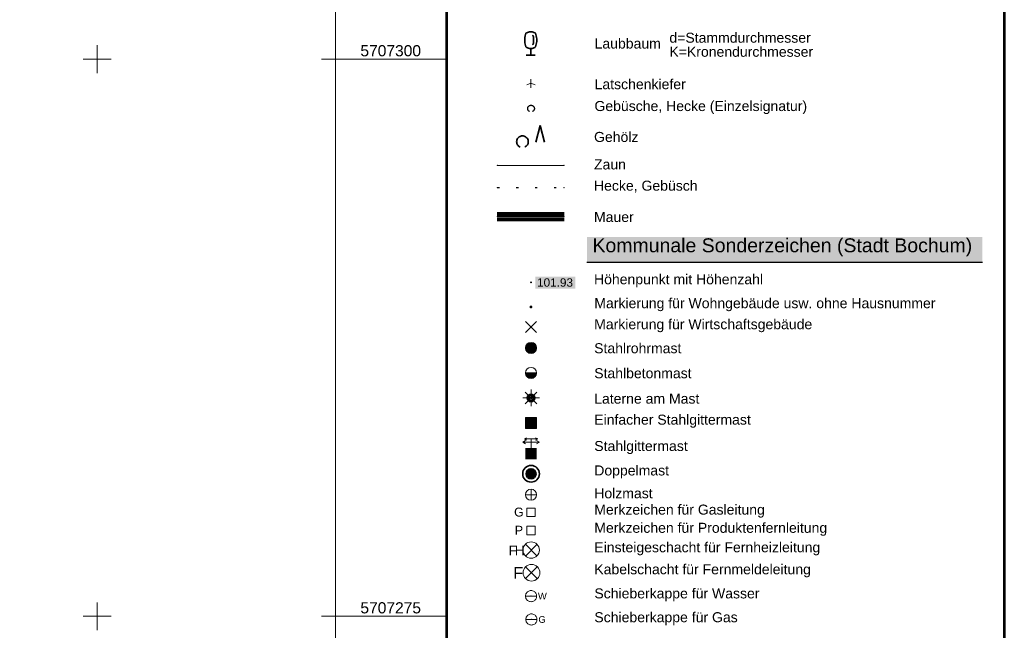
# Model space of a CAD drawing. Header units: metres. Extents: x 32377355 to 32378041, y 5707167 to 5708004.
# Tile 55 of 80: x 32377997 to 32378041, y 5707274 to 5707302. Entities that reach past the tile are written whole.
import ezdxf

# ---------------------------------------------------------------- set-up
doc = ezdxf.new("R2010")
doc.units = ezdxf.units.M
doc.header["$LTSCALE"] = 0.25
for name, pattern in [('LF1', [0]), ('LF1_1600.2060', [20, 0, -10, 0, 0, 0, -10]), ('LF1_1600.2192', [6, 0, -3, 0, -3])]:
    doc.linetypes.add(name, pattern=pattern)
doc.layers.get('0').update_dxf_attribs({"color": 1, "linetype": 'CONTINUOUS'})
for name, color, linetype, lineweight in [('Ebene 71', 71, 'CONTINUOUS', 0), ('Gesetzl. Festlegungen_ Gebietseinh.', 71, 'CONTINUOUS', 0), ('nicht näher definiert', 1, 'CONTINUOUS', 0)]:
    doc.layers.add(name, color=color, linetype=linetype, lineweight=lineweight)
doc.styles.add('Arial', font='Arial.ttf')
doc.styles.add('Schrift rechtsgenei', font='Arial.ttf')
doc.styles.add('TA1600.0000.0000', font='Arial.ttf')

# ---------------------------------------------------------------- blocks, each defined once
blk = doc.blocks.new('2_Latschenkiefer')
at = {"color": 0, "lineweight": -2}
for p, q in [((-0.5, -0.16996), (0, 0.02997)), ((0, 0.5), (0, -0.5)), ((0, 0.02997), (0.5, -0.16996))]:
    blk.add_line(p, q, dxfattribs=at)
blk = doc.blocks.new('2_Gehölz')
at = {"color": 0, "lineweight": -2}
for p, q in [((0.343135, 0.4049), (0.186275, -0.182355)), ((0.5, -0.182355), (0.343135, 0.4049)), ((-0.413465, -0.00873), (-0.39007, 0.00874)), ((-0.39007, 0.00874), (-0.364435, 0.02271)), ((-0.364435, 0.02271), (-0.33707, 0.0329)), ((-0.33707, 0.0329), (-0.308535, 0.039095)), ((-0.308535, 0.039095), (-0.27941, 0.041175)), ((-0.27941, 0.041175), (-0.250285, 0.039095)), ((-0.250285, 0.039095), (-0.22175, 0.0329)), ((-0.22175, 0.0329), (-0.194385, 0.02271)), ((-0.194385, 0.02271), (-0.16875, 0.00874)), ((-0.16875, 0.00874), (-0.145355, -0.00873)), ((-0.48441, -0.16327), (-0.48225, -0.134155)), ((-0.48241, -0.192405), (-0.48441, -0.16327)), ((-0.47629, -0.220955), (-0.48241, -0.192405)), ((-0.48225, -0.134155), (-0.47598, -0.105635)), ((-0.466175, -0.248345), (-0.47629, -0.220955)), ((-0.47598, -0.105635), (-0.465715, -0.0783)), ((-0.452275, -0.27402), (-0.466175, -0.248345)), ((-0.465715, -0.0783), (-0.451675, -0.0527)), ((-0.434865, -0.297465), (-0.452275, -0.27402)), ((-0.451675, -0.0527), (-0.43414, -0.02935)), ((-0.4143, -0.318195), (-0.434865, -0.297465)), ((-0.43414, -0.02935), (-0.413465, -0.00873)), ((-0.391, -0.33579), (-0.4143, -0.318195)), ((-0.365435, -0.3499), (-0.391, -0.33579)), ((-0.16782, -0.33579), (-0.193385, -0.3499)), ((-0.14452, -0.318195), (-0.16782, -0.33579)), ((-0.145355, -0.00873), (-0.12468, -0.02935)), ((-0.123955, -0.297465), (-0.14452, -0.318195)), ((-0.12468, -0.02935), (-0.107145, -0.0527)), ((-0.106545, -0.27402), (-0.123955, -0.297465)), ((-0.107145, -0.0527), (-0.093105, -0.0783)), ((-0.092645, -0.248345), (-0.106545, -0.27402)), ((-0.093105, -0.0783), (-0.08284, -0.105635)), ((-0.08253, -0.220955), (-0.092645, -0.248345)), ((-0.08284, -0.105635), (-0.07657, -0.134155)), ((-0.07641, -0.192405), (-0.08253, -0.220955)), ((-0.07657, -0.134155), (-0.07441, -0.16327)), ((-0.07441, -0.16327), (-0.07641, -0.192405))]:
    blk.add_line(p, q, dxfattribs=at)
blk = doc.blocks.new('2_Gebüsch_ Hecke_ Knick')
at = {"color": 0, "lineweight": -2}
for p, q in [((-0.499675, 0.01785), (-0.49601, 0.06282)), ((-0.49927, -0.02727), (-0.499675, 0.01785)), ((-0.49601, 0.06282), (-0.488305, 0.107275)), ((-0.488305, 0.107275), (-0.476625, 0.15086)), ((-0.476625, 0.15086), (-0.46106, 0.19321)), ((-0.46106, 0.19321), (-0.441745, 0.23399)), ((-0.441745, 0.23399), (-0.41883, 0.272855)), ((-0.41883, 0.272855), (-0.392505, 0.3095)), ((-0.392505, 0.3095), (-0.362985, 0.343625)), ((-0.362985, 0.343625), (-0.33051, 0.37495)), ((-0.33051, 0.37495), (-0.29534, 0.403215)), ((-0.29534, 0.403215), (-0.257765, 0.428195)), ((-0.257765, 0.428195), (-0.218095, 0.44969)), ((-0.218095, 0.44969), (-0.176645, 0.46752)), ((-0.176645, 0.46752), (-0.13376, 0.48154)), ((-0.13376, 0.48154), (-0.08978, 0.491635)), ((-0.08978, 0.491635), (-0.045075, 0.497725)), ((-0.045075, 0.497725), (0, 0.49976)), ((0, 0.49976), (0.045075, 0.497725)), ((0.045075, 0.497725), (0.08978, 0.491635)), ((0.08978, 0.491635), (0.13376, 0.48154)), ((0.13376, 0.48154), (0.176645, 0.46752)), ((0.176645, 0.46752), (0.218095, 0.44969)), ((0.218095, 0.44969), (0.257765, 0.428195)), ((0.257765, 0.428195), (0.29534, 0.403215)), ((0.29534, 0.403215), (0.33051, 0.37495)), ((0.33051, 0.37495), (0.362985, 0.343625)), ((0.362985, 0.343625), (0.392505, 0.3095)), ((0.392505, 0.3095), (0.41883, 0.272855)), ((0.41883, 0.272855), (0.441745, 0.23399)), ((0.441745, 0.23399), (0.46106, 0.19321)), ((0.46106, 0.19321), (0.476625, 0.15086)), ((0.476625, 0.15086), (0.488305, 0.107275)), ((0.488305, 0.107275), (0.49601, 0.06282)), ((0.49601, 0.06282), (0.499675, 0.01785)), ((0.499675, 0.01785), (0.49927, -0.02727)), ((-0.4948, -0.07217), (-0.49927, -0.02727)), ((-0.4863, -0.11648), (-0.4948, -0.07217)), ((-0.47384, -0.15985), (-0.4863, -0.11648)), ((-0.45752, -0.201915), (-0.47384, -0.15985)), ((-0.43748, -0.24234), (-0.45752, -0.201915)), ((-0.41387, -0.28079), (-0.43748, -0.24234)), ((-0.386895, -0.31696), (-0.41387, -0.28079)), ((-0.35677, -0.350545), (-0.386895, -0.31696)), ((-0.323735, -0.381285), (-0.35677, -0.350545)), ((-0.288065, -0.408915), (-0.323735, -0.381285)), ((-0.25005, -0.43322), (-0.288065, -0.408915)), ((-0.21, -0.454), (-0.25005, -0.43322)), ((0.25005, -0.43322), (0.21, -0.454)), ((0.288065, -0.408915), (0.25005, -0.43322)), ((0.323735, -0.381285), (0.288065, -0.408915)), ((0.35677, -0.350545), (0.323735, -0.381285)), ((0.386895, -0.31696), (0.35677, -0.350545)), ((0.41387, -0.28079), (0.386895, -0.31696)), ((0.43748, -0.24234), (0.41387, -0.28079)), ((0.45752, -0.201915), (0.43748, -0.24234)), ((0.47384, -0.15985), (0.45752, -0.201915)), ((0.4863, -0.11648), (0.47384, -0.15985)), ((0.4948, -0.07217), (0.4863, -0.11648)), ((0.49927, -0.02727), (0.4948, -0.07217))]:
    blk.add_line(p, q, dxfattribs=at)
blk = doc.blocks.new('2_Laubbaum', base_point=(0, -0.5))
at = {"color": 0, "lineweight": -2}
for p, q in [((-0.223465, 0.378775), (-0.2045, 0.4355)), ((-0.2045, 0.4355), (-0.170865, 0.45636)), ((-0.170865, 0.45636), (-0.13513, 0.47336)), ((-0.13513, 0.47336), (-0.097725, 0.4863)), ((-0.097725, 0.4863), (-0.05912, 0.495015)), ((-0.05912, 0.495015), (-0.01979, 0.4994)), ((-0.01979, 0.4994), (0.01979, 0.4994)), ((0.01979, 0.4994), (0.05912, 0.495015)), ((0.05912, 0.495015), (0.097725, 0.4863)), ((0.097725, 0.4863), (0.13513, 0.47336)), ((0.13513, 0.47336), (0.170865, 0.45636)), ((0.170865, 0.45636), (0.2045, 0.4355)), ((0.2045, 0.4355), (0.223465, 0.378775)), ((-0.25755, 0.14275), (-0.255405, 0.20252)), ((-0.255405, 0.08298), (-0.25755, 0.14275)), ((-0.255405, 0.20252), (-0.248985, 0.261985)), ((-0.248985, 0.023515), (-0.255405, 0.08298)), ((-0.248985, 0.261985), (-0.23832, 0.32084)), ((-0.23832, -0.03534), (-0.248985, 0.023515)), ((-0.23832, 0.32084), (-0.223465, 0.378775)), ((0.072, 0.3585), (0.09129, 0.335215)), ((0.09129, 0.335215), (0.105485, 0.308515)), ((0.114, 0), (0.104515, -0.021505)), ((0.105485, 0.308515), (0.114, 0.2795)), ((0.114, 0.2795), (0.118245, 0.13975)), ((0.118245, 0.13975), (0.114, 0)), ((0.223465, 0.378775), (0.23832, 0.32084)), ((0.23832, 0.32084), (0.248985, 0.261985)), ((0.248985, 0.023515), (0.23832, -0.03534)), ((0.248985, 0.261985), (0.255405, 0.20252)), ((0.255405, 0.08298), (0.248985, 0.023515)), ((0.255405, 0.20252), (0.25755, 0.14275)), ((0.25755, 0.14275), (0.255405, 0.08298)), ((-0.223465, -0.093275), (-0.23832, -0.03534)), ((-0.2045, -0.15), (-0.223465, -0.093275)), ((-0.17082, -0.170725), (-0.2045, -0.15)), ((-0.135065, -0.187615), (-0.17082, -0.170725)), ((-0.097665, -0.200465), (-0.135065, -0.187615)), ((-0.05908, -0.20912), (-0.097665, -0.200465)), ((-0.019775, -0.213475), (-0.05908, -0.20912)), ((0.019775, -0.213475), (-0.019775, -0.213475)), ((0, -0.2205), (0, -0.5)), ((0.05908, -0.20912), (0.019775, -0.213475)), ((0.097665, -0.200465), (0.05908, -0.20912)), ((0.09082, -0.04061), (0.0735, -0.0565)), ((0.104515, -0.021505), (0.09082, -0.04061)), ((0.135065, -0.187615), (0.097665, -0.200465)), ((0.17082, -0.170725), (0.135065, -0.187615)), ((0.2045, -0.15), (0.17082, -0.170725)), ((0.223465, -0.093275), (0.2045, -0.15)), ((0.23832, -0.03534), (0.223465, -0.093275)), ((0.1905, -0.5), (-0.1905, -0.5))]:
    blk.add_line(p, q, dxfattribs=at)
blk = doc.blocks.new('2_S.20105')
at = {"color": 0, "lineweight": -2}
for p, q in [((0.5, 0.5), (-0.5, -0.5)), ((-0.5, 0.5), (0.5, -0.5))]:
    blk.add_line(p, q, dxfattribs=at)
blk = doc.blocks.new('2_S.20100')
at = {"color": 0, "lineweight": -2}
for radius in [0.015, 0.01, 0.005]:
    blk.add_circle((0, 0), radius, dxfattribs=at)
blk = doc.blocks.new('2_S.20241')
at = {"color": 0, "lineweight": -2}
for p, q in [((-0.3, 0.425), (-0.2, 0.475)), ((0.3, 0.425), (0.2, 0.475)), ((-0.375, 0.275), (-0.25, 0.35)), ((0, 0.275), (-0.375, 0.275)), ((-0.25, 0.2), (-0.375, 0.275)), ((-0.2, 0.375), (-0.3, 0.425)), ((-0.3, 0.425), (0, 0.425)), ((0.25, 0), (-0.25, 0)), ((0.3, 0.425), (0, 0.425)), ((0, 0.425), (0, 0.275)), ((0, 0), (0, 0.275)), ((0, 0.275), (0.375, 0.275)), ((0.2, 0.375), (0.3, 0.425)), ((0.375, 0.275), (0.25, 0.35)), ((0.25, 0.2), (0.375, 0.275)), ((-0.25, -0.025), (0.25, -0.025)), ((0.25, -0.05), (-0.25, -0.05)), ((-0.25, -0.075), (0.25, -0.075)), ((0.25, -0.1), (-0.25, -0.1)), ((-0.25, -0.125), (0.25, -0.125)), ((0.25, -0.15), (-0.25, -0.15)), ((-0.25, -0.175), (0.25, -0.175)), ((0.25, -0.2), (-0.25, -0.2)), ((-0.25, -0.225), (0.25, -0.225)), ((0.25, -0.25), (-0.25, -0.25)), ((-0.25, -0.275), (0.25, -0.275)), ((0.25, -0.3), (-0.25, -0.3)), ((-0.25, -0.325), (0.25, -0.325)), ((0.25, -0.35), (-0.25, -0.35)), ((-0.25, -0.375), (0.25, -0.375)), ((0.25, -0.4), (-0.25, -0.4)), ((-0.25, -0.425), (0.25, -0.425)), ((0.25, -0.45), (-0.25, -0.45)), ((-0.25, -0.475), (0.25, -0.475))]:
    blk.add_line(p, q, dxfattribs=at)
blk = doc.blocks.new('2_S.20015')
at = {"color": 0, "lineweight": -2}
for p, q in [((-0.5, 0.05), (-0.485, 0.1)), ((0.495, 0.05), (-0.5, 0.05)), ((-0.5, -0.05), (-0.5, 0)), ((-0.5, 0), (0.5, 0)), ((-0.485, 0.1), (0.49, 0.1)), ((-0.475, 0.15), (-0.455, 0.2)), ((0.475, 0.15), (-0.475, 0.15)), ((-0.455, 0.2), (0.455, 0.2)), ((-0.43, 0.25), (-0.4, 0.3)), ((0.43, 0.25), (-0.43, 0.25)), ((-0.4, 0.3), (0.395, 0.3)), ((-0.355, 0.35), (-0.295, 0.4)), ((0.36, 0.35), (-0.355, 0.35)), ((-0.295, 0.4), (0.3, 0.4)), ((0.22, 0.45), (-0.215, 0.45)), ((0.3, 0.4), (0.22, 0.45)), ((0.395, 0.3), (0.36, 0.35)), ((0.455, 0.2), (0.43, 0.25)), ((0.49, 0.1), (0.475, 0.15)), ((0.5, 0), (0.495, 0.05)), ((0.495, -0.05), (-0.5, -0.05)), ((-0.475, -0.15), (-0.49, -0.1)), ((-0.49, -0.1), (0.485, -0.1)), ((0.475, -0.15), (-0.475, -0.15)), ((-0.43, -0.25), (-0.455, -0.2)), ((-0.455, -0.2), (0.46, -0.2)), ((0.425, -0.25), (-0.43, -0.25)), ((-0.355, -0.35), (-0.4, -0.3)), ((-0.4, -0.3), (0.395, -0.3)), ((0.345, -0.35), (-0.355, -0.35)), ((-0.205, -0.45), (-0.29, -0.4)), ((-0.29, -0.4), (0.285, -0.4)), ((0.2, -0.45), (-0.205, -0.45)), ((0.285, -0.4), (0.345, -0.35)), ((0.395, -0.3), (0.425, -0.25)), ((0.46, -0.2), (0.475, -0.15)), ((0.485, -0.1), (0.495, -0.05))]:
    blk.add_line(p, q, dxfattribs=at)
blk.add_circle((0, 0), 0.5, dxfattribs=at)
blk = doc.blocks.new('2_S.20021')
at = {"color": 0, "lineweight": -2}
for p, q in [((-0.5, -0.5), (-0.5, 0.5)), ((-0.5, 0.5), (0.5, 0.5)), ((-0.5, 0.45), (0.5, 0.45)), ((0.5, 0.4), (-0.5, 0.4)), ((-0.5, 0.35), (0.5, 0.35)), ((0.5, 0.3), (-0.5, 0.3)), ((-0.5, 0.25), (0.5, 0.25)), ((0.5, 0.2), (-0.5, 0.2)), ((-0.5, 0.15), (0.5, 0.15)), ((0.5, 0.1), (-0.5, 0.1)), ((-0.5, 0.05), (0.5, 0.05)), ((0.5, 0), (-0.5, 0)), ((0.5, 0.5), (0.5, -0.5)), ((0.5, -0.05), (-0.5, -0.05)), ((-0.5, -0.1), (0.5, -0.1)), ((0.5, -0.15), (-0.5, -0.15)), ((-0.5, -0.2), (0.5, -0.2)), ((0.5, -0.25), (-0.5, -0.25)), ((-0.5, -0.3), (0.5, -0.3)), ((0.5, -0.35), (-0.5, -0.35)), ((-0.5, -0.4), (0.5, -0.4)), ((0.5, -0.45), (-0.5, -0.45)), ((0.5, -0.5), (-0.5, -0.5))]:
    blk.add_line(p, q, dxfattribs=at)
blk = doc.blocks.new('2_S.20242')
at = {"color": 0, "lineweight": -2}
for radius in [0.5, 0.3, 0.275, 0.25, 0.225, 0.2, 0.175, 0.15, 0.125, 0.1, 0.075, 0.05, 0.025]:
    blk.add_circle((0, 0), radius, dxfattribs=at)
blk = doc.blocks.new('2_S.20024')
at = {"color": 0, "lineweight": -2}
for p, q in [((-0.5, 0), (0.5, 0)), ((0, 0.5), (0, -0.5))]:
    blk.add_line(p, q, dxfattribs=at)
blk.add_circle((0, 0), 0.5, dxfattribs=at)
blk = doc.blocks.new('2_S.20001')
at = {"color": 0, "lineweight": -2}
for p, q in [((-0.5, 0.5), (0.5, 0.5)), ((-0.5, -0.5), (-0.5, 0.5)), ((0.5, 0.5), (0.5, -0.5)), ((0.5, -0.5), (-0.5, -0.5))]:
    blk.add_line(p, q, dxfattribs=at)
blk = doc.blocks.new('2_S.20144', base_point=(0.1, 0))
at = {"color": 0, "lineweight": -2}
for p, q in [((0.23, 0.145), (-0.06, -0.145)), ((-0.06, 0.145), (0.23, -0.145))]:
    blk.add_line(p, q, dxfattribs=at)
blk.add_circle((0.08, 0), 0.21, dxfattribs=at)
at = {"color": 0, "lineweight": -2, "char_height": 0.25, "attachment_point": 7, "line_spacing_factor": 0.69, "style": 'Arial'}
for s, insert in [('F', (-0.500235, -0.132855)), ('H', (-0.339445, -0.132855))]:
    blk.add_mtext(s, dxfattribs=dict(at, insert=insert))
blk = doc.blocks.new('2_S.20143', base_point=(0.1, 0))
at = {"color": 0, "lineweight": -2}
for p, q in [((-0.075, -0.175), (0.275, 0.175)), ((-0.075, 0.175), (0.275, -0.175))]:
    blk.add_line(p, q, dxfattribs=at)
blk.add_circle((0.1, 0), 0.25, dxfattribs=at)
at = {"color": 0, "lineweight": -2, "insert": (-0.44557, -0.181325), "char_height": 0.35, "attachment_point": 7, "line_spacing_factor": 0.69, "style": 'Arial'}
blk.add_mtext('F', dxfattribs=at)
blk = doc.blocks.new('2_S.20014')
at = {"color": 0, "lineweight": -2}
for p, q in [((0.5, 0), (-0.5, 0)), ((0.495, -0.05), (0.5, 0)), ((-0.49, -0.1), (-0.5, -0.05)), ((-0.5, -0.05), (0.495, -0.05)), ((0.485, -0.1), (-0.49, -0.1)), ((-0.455, -0.2), (-0.475, -0.15)), ((-0.475, -0.15), (0.475, -0.15)), ((0.46, -0.2), (-0.455, -0.2)), ((-0.4, -0.3), (-0.43, -0.25)), ((-0.43, -0.25), (0.425, -0.25)), ((0.395, -0.3), (-0.4, -0.3)), ((-0.29, -0.4), (-0.355, -0.35)), ((-0.355, -0.35), (0.345, -0.35)), ((0.285, -0.4), (-0.29, -0.4)), ((-0.205, -0.45), (0.2, -0.45)), ((0.2, -0.45), (0.285, -0.4)), ((0.345, -0.35), (0.395, -0.3)), ((0.425, -0.25), (0.46, -0.2)), ((0.475, -0.15), (0.485, -0.1))]:
    blk.add_line(p, q, dxfattribs=at)
blk.add_circle((0, 0), 0.5, dxfattribs=at)
blk = doc.blocks.new('2_S.20132')
at = {"color": 0, "lineweight": -2}
for p, q in [((-0.25, 0), (-0.5, 0)), ((-0.175, 0.175), (-0.35, 0.35)), ((0, 0.25), (0, 0.5)), ((0.175, 0.175), (0.35, 0.35)), ((0.25, 0), (0.5, 0)), ((-0.175, -0.175), (-0.35, -0.35)), ((0, -0.25), (0, -0.5)), ((0.175, -0.175), (0.35, -0.35))]:
    blk.add_line(p, q, dxfattribs=at)
for radius in [0.25, 0.2, 0.15, 0.1, 0.05]:
    blk.add_circle((0, 0), radius, dxfattribs=at)
blk = doc.blocks.new('2_S.20051', base_point=(-0.1, 0))
at = {"color": 0, "lineweight": -2}
for p, q in [((-0.3, 0), (-0.297965, 0.028465)), ((-0.3, 0), (0.1, 0)), ((-0.297965, -0.028465), (-0.3, 0)), ((-0.297965, 0.028465), (-0.2919, 0.056345)), ((-0.2919, 0.056345), (-0.281925, 0.083085)), ((-0.281925, 0.083085), (-0.26825, 0.10813)), ((-0.26825, 0.10813), (-0.25115, 0.13097)), ((-0.25115, 0.13097), (-0.23097, 0.15115)), ((-0.23097, 0.15115), (-0.20813, 0.16825)), ((-0.20813, 0.16825), (-0.183085, 0.181925)), ((-0.183085, 0.181925), (-0.156345, 0.1919)), ((-0.156345, 0.1919), (-0.128465, 0.197965)), ((-0.128465, 0.197965), (-0.1, 0.2)), ((-0.1, 0.2), (-0.071535, 0.197965)), ((-0.071535, 0.197965), (-0.043655, 0.1919)), ((-0.043655, 0.1919), (-0.016915, 0.181925)), ((-0.016915, 0.181925), (0.00813, 0.16825)), ((0.00813, 0.16825), (0.03097, 0.15115)), ((0.03097, 0.15115), (0.05115, 0.13097)), ((0.05115, 0.13097), (0.06825, 0.10813)), ((0.06825, 0.10813), (0.081925, 0.083085)), ((0.081925, 0.083085), (0.0919, 0.056345)), ((0.0919, 0.056345), (0.097965, 0.028465)), ((0.097965, 0.028465), (0.1, 0)), ((0.1, 0), (0.097965, -0.028465)), ((-0.2919, -0.056345), (-0.297965, -0.028465)), ((-0.281925, -0.083085), (-0.2919, -0.056345)), ((-0.26825, -0.10813), (-0.281925, -0.083085)), ((-0.25115, -0.13097), (-0.26825, -0.10813)), ((-0.23097, -0.15115), (-0.25115, -0.13097)), ((-0.20813, -0.16825), (-0.23097, -0.15115)), ((-0.183085, -0.181925), (-0.20813, -0.16825)), ((-0.156345, -0.1919), (-0.183085, -0.181925)), ((-0.128465, -0.197965), (-0.156345, -0.1919)), ((-0.1, -0.2), (-0.128465, -0.197965)), ((-0.071535, -0.197965), (-0.1, -0.2)), ((-0.043655, -0.1919), (-0.071535, -0.197965)), ((-0.016915, -0.181925), (-0.043655, -0.1919)), ((0.00813, -0.16825), (-0.016915, -0.181925)), ((0.03097, -0.15115), (0.00813, -0.16825)), ((0.05115, -0.13097), (0.03097, -0.15115)), ((0.06825, -0.10813), (0.05115, -0.13097)), ((0.081925, -0.083085), (0.06825, -0.10813)), ((0.0919, -0.056345), (0.081925, -0.083085)), ((0.097965, -0.028465), (0.0919, -0.056345))]:
    blk.add_line(p, q, dxfattribs=at)
blk.add_point((-0.1, 0), dxfattribs=at)
at = {"color": 0, "lineweight": -2, "insert": (0.149065, -0.120795), "char_height": 0.24, "attachment_point": 7, "line_spacing_factor": 0.69, "style": 'Arial'}
blk.add_mtext('W', dxfattribs=at)
blk = doc.blocks.new('2_S.20061', base_point=(-0.125, 0))
at = {"color": 0, "lineweight": -2}
for p, q in [((-0.325, 0), (-0.322965, 0.028465)), ((-0.325, 0), (0.075, 0)), ((-0.322965, -0.028465), (-0.325, 0)), ((-0.322965, 0.028465), (-0.3169, 0.056345)), ((-0.3169, 0.056345), (-0.306925, 0.083085)), ((-0.306925, 0.083085), (-0.29325, 0.10813)), ((-0.29325, 0.10813), (-0.27615, 0.13097)), ((-0.27615, 0.13097), (-0.25597, 0.15115)), ((-0.25597, 0.15115), (-0.23313, 0.16825)), ((-0.23313, 0.16825), (-0.208085, 0.181925)), ((-0.208085, 0.181925), (-0.181345, 0.1919)), ((-0.181345, 0.1919), (-0.153465, 0.197965)), ((-0.153465, 0.197965), (-0.125, 0.2)), ((-0.125, 0.2), (-0.096535, 0.197965)), ((-0.096535, 0.197965), (-0.068655, 0.1919)), ((-0.068655, 0.1919), (-0.041915, 0.181925)), ((-0.041915, 0.181925), (-0.01687, 0.16825)), ((-0.01687, 0.16825), (0.00597, 0.15115)), ((0.00597, 0.15115), (0.02615, 0.13097)), ((0.02615, 0.13097), (0.04325, 0.10813)), ((0.04325, 0.10813), (0.056925, 0.083085)), ((0.056925, 0.083085), (0.0669, 0.056345)), ((0.0669, 0.056345), (0.072965, 0.028465)), ((0.072965, 0.028465), (0.075, 0)), ((0.075, 0), (0.072965, -0.028465)), ((-0.3169, -0.056345), (-0.322965, -0.028465)), ((-0.306925, -0.083085), (-0.3169, -0.056345)), ((-0.29325, -0.10813), (-0.306925, -0.083085)), ((-0.27615, -0.13097), (-0.29325, -0.10813)), ((-0.25597, -0.15115), (-0.27615, -0.13097)), ((-0.23313, -0.16825), (-0.25597, -0.15115)), ((-0.208085, -0.181925), (-0.23313, -0.16825)), ((-0.181345, -0.1919), (-0.208085, -0.181925)), ((-0.153465, -0.197965), (-0.181345, -0.1919)), ((-0.125, -0.2), (-0.153465, -0.197965)), ((-0.096535, -0.197965), (-0.125, -0.2)), ((-0.068655, -0.1919), (-0.096535, -0.197965)), ((-0.041915, -0.181925), (-0.068655, -0.1919)), ((-0.01687, -0.16825), (-0.041915, -0.181925)), ((0.00597, -0.15115), (-0.01687, -0.16825)), ((0.02615, -0.13097), (0.00597, -0.15115)), ((0.04325, -0.10813), (0.02615, -0.13097)), ((0.056925, -0.083085), (0.04325, -0.10813)), ((0.0669, -0.056345), (0.056925, -0.083085)), ((0.072965, -0.028465), (0.0669, -0.056345))]:
    blk.add_line(p, q, dxfattribs=at)
blk.add_point((-0.125, 0), dxfattribs=at)
at = {"color": 0, "lineweight": -2, "insert": (0.128505, -0.123365), "char_height": 0.24, "attachment_point": 7, "line_spacing_factor": 0.69, "style": 'Arial'}
blk.add_mtext('G', dxfattribs=at)
blk = doc.blocks.new('2_S.20163')
at = {"lineweight": -2}
for points in [[(0, 0.06, -1), (0, -0.06, -1)], [(0, 0.010735, -1), (0, -0.010735, -1)]]:
    blk.add_hatch(color=0, dxfattribs=at).paths.add_polyline_path(points, flags=0)
at = {"color": 0, "lineweight": -2}
blk.add_circle((0, 0), 0.06, dxfattribs=at)

msp = doc.modelspace()

# ---------------------------------------------------------------- hatches: boundary and pattern name
at = {"layer": 'nicht näher definiert', "lineweight": 0, "true_color": 0xffffff}
for points in [[(32378021.962335, 5707290.896312), (32378021.962335, 5707292.022212), (32378039.704643, 5707292.022212), (32378039.704643, 5707290.896312)], [(32378019.45681, 5707290.026787, -0.999999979), (32378019.45681, 5707289.939287, -0.999999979)], [(32378019.65098, 5707289.70796), (32378019.65098, 5707290.23646), (32378021.442218, 5707290.23646), (32378021.442218, 5707289.70796)]]:
    msp.add_hatch(color=7, dxfattribs=at).paths.add_polyline_path(points, flags=0)

# ---------------------------------------------------------------- linework, layer by layer
at = {"layer": 'Ebene 71', "color": 7, "linetype": 'Continuous', "lineweight": 9}
for p, q in [((32377999.99972, 5707299.372003), (32377999.99972, 5707300.622003)), ((32377999.37472, 5707299.997003), (32378000.62472, 5707299.997003)), ((32378010.060612, 5707299.997003), (32378010.685612, 5707299.997003)), ((32377999.99972, 5707274.372003), (32377999.99972, 5707275.622003)), ((32377999.37472, 5707274.997003), (32378000.62472, 5707274.997003)), ((32378010.060612, 5707274.997003), (32378010.685612, 5707274.997003))]:
    msp.add_line(p, q, dxfattribs=at)
at = {"layer": 'Ebene 71', "color": 7, "lineweight": 18}
for p, q in [((32378010.685612, 5707299.997003), (32378015.685612, 5707299.997003)), ((32378010.685612, 5707274.997003), (32378015.685612, 5707274.997003))]:
    msp.add_line(p, q, dxfattribs=at)
at = {"layer": 'Ebene 71', "color": 7, "linetype": 'Continuous', "lineweight": 18}
msp.add_lwpolyline([(32377355.4975, 5707167.1275), (32377355.4975, 5708004.388635), (32378040.685612, 5708004.388635), (32378040.685612, 5707167.1275), (32377355.4975, 5707167.1275)], close=True, dxfattribs=at)
at = {"layer": 'Ebene 71', "color": 7, "lineweight": 18}
for points in [[(32377361.77, 5707168.4), (32377361.77, 5708003.116135), (32378015.663113, 5708003.116135), (32378015.663113, 5707168.4), (32377361.77, 5707168.4)], [(32377366.7475, 5707173.3775), (32377366.7475, 5707998.138635), (32378010.685612, 5707998.138635), (32378010.685612, 5707173.3775), (32377366.7475, 5707173.3775)]]:
    msp.add_lwpolyline(points, close=True, dxfattribs=at)
at = {"layer": 'Gesetzl. Festlegungen_ Gebietseinh.', "color": 7, "linetype": 'Continuous', "lineweight": 35}
msp.add_lwpolyline([(32378015.685, 5707167.1275), (32378015.685, 5707365.225572), (32378040.68493, 5707365.225572), (32378040.68493, 5707167.1275), (32378015.685, 5707167.1275)], close=True, dxfattribs=at)
at = {"layer": 'nicht näher definiert', "color": 7, "linetype": 'LF1', "lineweight": 53}
for p, q in [((32378015.684962, 5707248.225998), (32378015.684962, 5707365.22557)), ((32378040.684928, 5707365.22557), (32378040.684962, 5707248.225998))]:
    msp.add_line(p, q, dxfattribs=at)
at = {"layer": 'nicht näher definiert', "color": 7, "linetype": 'Continuous', "lineweight": 18}
for p, q in [((32378017.93931, 5707295.235538), (32378020.93931, 5707295.235538)), ((32378017.93931, 5707293.123038), (32378020.93931, 5707293.123038)), ((32378017.93931, 5707292.748038), (32378020.93931, 5707292.748038))]:
    msp.add_line(p, q, dxfattribs=at)
at = {"layer": 'nicht näher definiert', "color": 7, "linetype": 'LF1_1600.2060', "lineweight": 18}
msp.add_line((32378017.93931, 5707295.235538), (32378020.93931, 5707295.235538), dxfattribs=at)
at = {"layer": 'nicht näher definiert', "color": 3, "linetype": 'LF1_1600.2192', "lineweight": 25}
msp.add_line((32378017.93931, 5707294.235538), (32378020.93931, 5707294.235538), dxfattribs=at)
at = {"layer": 'nicht näher definiert', "color": 254, "linetype": 'Continuous', "lineweight": 18, "true_color": 0xcccccc}
for p, q in [((32378017.93931, 5707293.085537), (32378020.93931, 5707293.085537)), ((32378017.93931, 5707292.785537), (32378020.93931, 5707292.785537))]:
    msp.add_line(p, q, dxfattribs=at)
at = {"layer": 'nicht näher definiert', "color": 254, "linetype": 'Continuous', "lineweight": 50, "true_color": 0xcccccc}
for p, q in [((32378017.93931, 5707293.048038), (32378020.93931, 5707293.048038)), ((32378017.93931, 5707292.935538), (32378020.93931, 5707292.935538)), ((32378017.93931, 5707292.823037), (32378020.93931, 5707292.823037))]:
    msp.add_line(p, q, dxfattribs=at)
at = {"layer": 'nicht näher definiert', "color": 7, "linetype": 'Continuous', "lineweight": 25}
msp.add_lwpolyline([(32378021.962335, 5707290.896312), (32378039.704643, 5707290.896312)], dxfattribs=at)
at = {"layer": 'nicht näher definiert', "color": 7, "lineweight": 13}
for p in [(32378017.93931, 5707295.235538), (32378020.93931, 5707295.235538), (32378017.93931, 5707294.235538), (32378020.93931, 5707294.235538), (32378017.93931, 5707292.935538), (32378020.93931, 5707292.935538)]:
    msp.add_point(p, dxfattribs=at)

# ---------------------------------------------------------------- block references
at = {"layer": 'nicht näher definiert', "color": 3, "lineweight": 35}
for name, p, xscale, yscale, zscale in [('2_Laubbaum', (32378019.44356, 5707300.179787), 1.05, 1.05, 1.05), ('2_Gehölz', (32378019.42931, 5707296.503038), 1.275, 1.275, 1.275)]:
    msp.add_blockref(name, p, dxfattribs=dict(at, xscale=xscale, yscale=yscale, zscale=zscale))
at = {"layer": 'nicht näher definiert', "color": 3, "lineweight": 18, "xscale": 0.375, "yscale": 0.375, "zscale": 0.375}
msp.add_blockref('2_Latschenkiefer', (32378019.45181, 5707298.908037), dxfattribs=at)
at = {"layer": 'nicht näher definiert', "color": 3, "lineweight": 25, "xscale": 0.3, "yscale": 0.3, "zscale": 0.3}
msp.add_blockref('2_Gebüsch_ Hecke_ Knick', (32378019.45681, 5707297.783037), dxfattribs=at)
at = {"layer": 'nicht näher definiert', "color": 7, "lineweight": 25, "xscale": 0.25, "yscale": 0.25, "zscale": 0.25}
msp.add_blockref('2_S.20163', (32378019.45681, 5707289.983037), dxfattribs=at)
at = {"layer": 'nicht näher definiert', "color": 7, "lineweight": 53, "xscale": 0.5, "yscale": 0.5, "zscale": 0.5}
msp.add_blockref('2_S.20100', (32378019.45681, 5707288.883038), dxfattribs=at)
at = {"layer": 'nicht näher definiert', "color": 7, "lineweight": 18}
for name, p, xscale, yscale, zscale in [('2_S.20105', (32378019.45681, 5707287.983037), 0.5, 0.5, 0.5), ('2_S.20015', (32378019.45681, 5707287.041453), 0.5, 0.5, 0.5), ('2_S.20014', (32378019.45681, 5707285.919337), 0.5, 0.5, 0.5), ('2_S.20132', (32378019.45681, 5707284.79722), 0.75, 0.75, 0.75), ('2_S.20021', (32378019.45681, 5707283.675105), 0.5, 0.5, 0.5), ('2_S.20024', (32378019.45681, 5707280.45337), 0.5, 0.5, 0.5), ('2_S.20001', (32378019.45681, 5707279.663295), 0.38, 0.38, 0.38), ('2_S.20001', (32378019.45681, 5707278.84822), 0.38, 0.38, 0.38), ('2_S.20144', (32378019.49681, 5707277.96807), 1.75, 1.75, 1.75), ('2_S.20143', (32378019.47681, 5707276.952998), 1.5, 1.5, 1.5), ('2_S.20051', (32378019.45681, 5707275.90347), 1.25, 1.25, 1.25), ('2_S.20061', (32378019.47181, 5707274.855895), 1.25, 1.25, 1.25)]:
    msp.add_blockref(name, p, dxfattribs=dict(at, xscale=xscale, yscale=yscale, zscale=zscale))
msp.add_blockref('2_S.20241', (32378019.45681, 5707282.53352), dxfattribs=at)
at = {"layer": 'nicht näher definiert', "color": 7, "lineweight": 35, "xscale": 0.75, "yscale": 0.75, "zscale": 0.75}
msp.add_blockref('2_S.20242', (32378019.45681, 5707281.393445), dxfattribs=at)

# ---------------------------------------------------------------- texts
at = {"layer": 'Ebene 71', "color": 7, "lineweight": 18, "char_height": 0.5, "attachment_point": 7, "line_spacing_factor": 0.69, "style": 'Schrift rechtsgenei'}
for s, insert in [('5707300', (32378011.803112, 5707300.122003)), ('5707275', (32378011.803112, 5707275.122003))]:
    msp.add_mtext(s, dxfattribs=dict(at, insert=insert))
at = {"layer": 'nicht näher definiert', "color": 7, "lineweight": 18, "attachment_point": 7, "line_spacing_factor": 0.69, "style": 'TA1600.0000.0000'}
for s, insert, char_height in [('d=Stammdurchmesser', (32378025.663495, 5707300.731948), 0.45), ('Laubbaum', (32378022.30824, 5707300.471585), 0.45), ('K=Kronendurchmesser', (32378025.663495, 5707300.101947), 0.45), ('Latschenkiefer', (32378022.308238, 5707298.646115), 0.45), ('Gebüsche, Hecke (Einzelsignatur)', (32378022.302073, 5707297.536427), 0.45), ('Gehölz', (32378022.283573, 5707296.278738), 0.45), ('Zaun', (32378022.28141, 5707295.046353), 0.45), ('Hecke, Gebüsch', (32378022.281145, 5707294.014367), 0.45), ('Mauer', (32378022.28141, 5707292.686775), 0.45), ('101.93', (32378019.72648, 5707289.78346), 0.3775), ('Höhenpunkt mit Höhenzahl', (32378022.2822, 5707289.76196), 0.45), ('Markierung für Wohngebäude usw. ohne Hausnummer', (32378022.294725, 5707288.689102), 0.45), ('Markierung für Wirtschaftsgebäude', (32378022.28853, 5707287.745917), 0.45), ('Stahlrohrmast', (32378022.28853, 5707286.797043), 0.45), ('Stahlbetonmast', (32378022.290795, 5707285.675232), 0.45), ('Laterne am Mast', (32378022.290795, 5707284.53419), 0.45), ('Einfacher Stahlgittermast', (32378022.291825, 5707283.462575), 0.45), ('Stahlgittermast', (32378022.29387, 5707282.279438), 0.45), ('Doppelmast', (32378022.292885, 5707281.18356), 0.45), ('Holzmast', (32378022.292878, 5707280.286102), 0.45), ('G', (32378018.695425, 5707279.469483), 0.4), ('Merkzeichen für Gasleitung', (32378022.292885, 5707279.425577), 0.45), ('Merkzeichen für Produktenfernleitung', (32378022.29387, 5707278.609015), 0.45), ('P', (32378018.72686, 5707278.660028), 0.4), ('Einsteigeschacht für Fernheizleitung', (32378022.296375, 5707277.734787), 0.45), ('Kabelschacht für Fernmeldeleitung', (32378022.296375, 5707276.74763), 0.45), ('Schieberkappe für Wasser', (32378022.297947, 5707275.665675), 0.45), ('Schieberkappe für Gas', (32378022.297947, 5707274.596118), 0.45)]:
    msp.add_mtext(s, dxfattribs=dict(at, insert=insert, char_height=char_height))
at = {"layer": 'nicht näher definiert', "color": 7, "lineweight": 25, "insert": (32378022.212535, 5707291.146513), "char_height": 0.625, "attachment_point": 7, "line_spacing_factor": 0.69, "style": 'TA1600.0000.0000'}
msp.add_mtext('Kommunale Sonderzeichen (Stadt Bochum)', dxfattribs=at)

doc.saveas('drawing.dxf')
